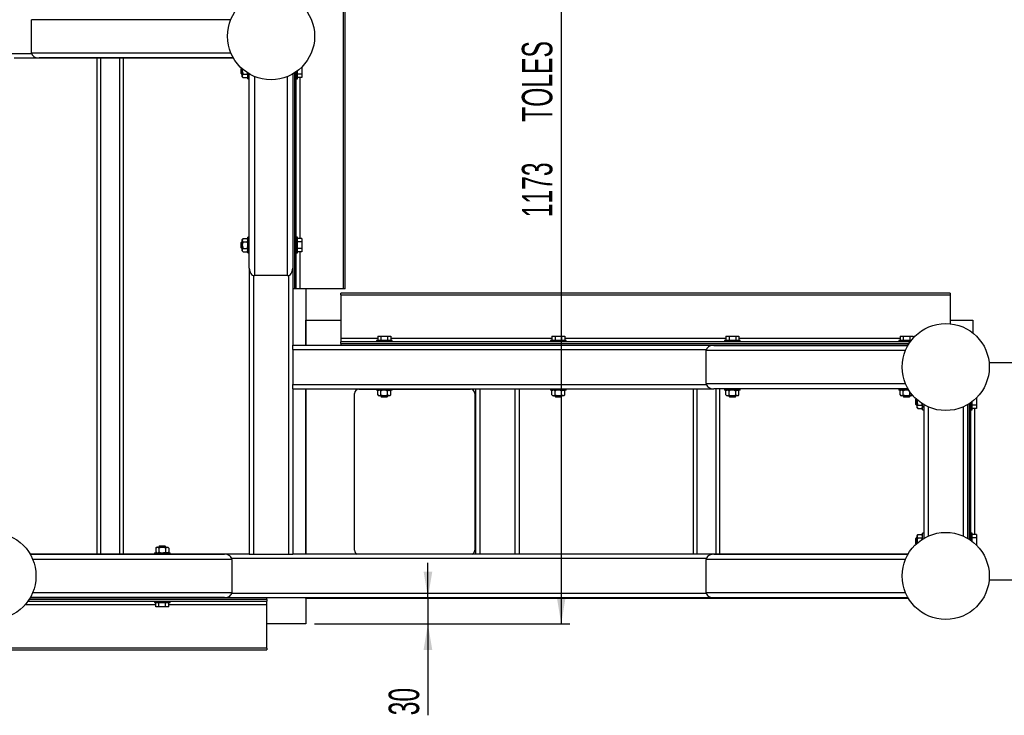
# Model space of a CAD drawing. Header units: millimetres. Extents: x 0 to 841, y 0 to 594.
# Tile 15 of 35: x 358 to 471, y 378 to 458. Entities that reach past the tile are written whole.
import ezdxf

# ---------------------------------------------------------------- set-up
doc = ezdxf.new("R2010")
doc.units = ezdxf.units.MM
doc.layers.add('COTES', color=1, linetype='Continuous')
doc.layers.add('TRAIT-FORT', color=4, linetype='Continuous', lineweight=25)
doc.styles.add('SLDTEXTSTYLE5', font='TXT', dxfattribs={"width": 0.605})
doc.dimstyles.new('SLDDIMSTYLE0', dxfattribs={"dimtxt": 3.5, "dimasz": 3, "dimexe": 0, "dimexo": 0.0625, "dimgap": 0.875, "dimtad": 1, "dimlfac": 10, "dimrnd": 1e-09, "dimzin": 12, "dimdsep": 46, "dimtxsty": 'SLDTEXTSTYLE5', "dimsah": 1, "dimcen": 0.09, "dimadec": 0, "dimazin": 3, "dimtfac": 1, "dimtofl": 0, "dimtmove": 0, "dimatfit": 3, "dimfxl": 0, "dimfrac": 2, "dimtolj": 1, "dimtzin": 12, "dimarcsym": 0})
doc.dimstyles.new('SLDDIMSTYLE1', dxfattribs={"dimtxt": 3.5, "dimasz": 3, "dimexe": 0, "dimexo": 0.0625, "dimgap": 0.875, "dimtad": 1, "dimlfac": 10, "dimrnd": 1e-09, "dimzin": 12, "dimdsep": 46, "dimtxsty": 'SLDTEXTSTYLE5', "dimsah": 1, "dimcen": 0.09, "dimadec": 0, "dimazin": 3, "dimtfac": 1, "dimtmove": 0, "dimatfit": 0, "dimfxl": 0, "dimfrac": 2, "dimtolj": 1, "dimtzin": 12, "dimarcsym": 0})

# ---------------------------------------------------------------- blocks, each defined once
blk = doc.blocks.new('_D_16')
at = {"layer": 'COTES', "color": 1}
for p, q in [((390.16, 506.12), (420.99, 506.12)), ((419.99, 506.12), (419.99, 388.82)), ((391.66, 388.82), (420.99, 388.82))]:
    blk.add_line(p, q, dxfattribs=at)
for points in [[(419.99, 506.12), (419.49, 503.12), (420.49, 503.12)], [(419.99, 388.82), (420.49, 391.82), (419.49, 391.82)]]:
    blk.add_solid(points, dxfattribs=at)
at = {"layer": 'COTES', "color": 1, "char_height": 3.5, "attachment_point": 1, "rotation": 90, "style": 'SLDTEXTSTYLE5'}
for s, insert in [('TOLES', (415.47, 446.48)), ('1173', (415.47, 435.52))]:
    blk.add_mtext(s, dxfattribs=dict(at, insert=insert))
blk = doc.blocks.new('_D_17')
at = {"layer": 'COTES', "color": 1}
for p, q in [((404.68, 391.82), (404.68, 395.82)), ((404.68, 391.82), (404.68, 388.82)), ((391.66, 388.82), (405.68, 388.82)), ((404.68, 388.82), (404.68, 378.31))]:
    blk.add_line(p, q, dxfattribs=at)
for points in [[(404.68, 391.82), (405.18, 394.82), (404.18, 394.82)], [(404.68, 388.82), (404.18, 385.82), (405.18, 385.82)]]:
    blk.add_solid(points, dxfattribs=at)
at = {"layer": 'COTES', "color": 1, "insert": (400.17, 378.31), "char_height": 3.5, "attachment_point": 1, "rotation": 90, "style": 'SLDTEXTSTYLE5'}
blk.add_mtext('30', dxfattribs=at)

msp = doc.modelspace()

# ---------------------------------------------------------------- linework, layer by layer
at = {"layer": 'TRAIT-FORT', "color": 4, "linetype": 'Continuous', "lineweight": 25}
for p, q in [((394.9578, 497.3183), (394.9578, 427.3183)), ((395.1578, 427.3183), (395.1578, 497.3183)), ((359.158, 454.4283), (359.158, 458.2183)), ((382.033, 458.2183), (359.158, 458.2183)), ((292.1578, 454.3183), (359.1724, 454.3183)), ((357.1578, 453.8183), (382.3279, 453.8183)), ((359.158, 454.4283), (382.0289, 454.4283)), ((382.3221, 453.8283), (360.0066, 453.8283)), ((366.6578, 453.8183), (366.6578, 396.8183)), ((367.0578, 453.8183), (367.0578, 396.8183)), ((369.2578, 453.8183), (369.2578, 396.8183)), ((369.6578, 453.8183), (369.6578, 396.8183)), ((383.2496, 452.6601), (383.2078, 452.6183)), ((383.2078, 452.0183), (383.2078, 452.6183)), ((383.3078, 452.6067), (383.3078, 451.9183)), ((383.3578, 452.3183), (383.3578, 452.5622)), ((390.2078, 452.6936), (390.1019, 452.6936)), ((390.2078, 452.7973), (390.2078, 452.6936)), ((390.2078, 452.6936), (390.2078, 451.943)), ((383.2078, 452.0183), (383.3078, 451.9183)), ((383.3078, 451.9183), (383.3578, 451.9183)), ((383.3578, 451.7554), (383.3578, 452.3183)), ((383.3578, 451.6683), (383.3578, 451.7554)), ((383.3578, 451.6683), (383.4584, 451.5677)), ((383.4584, 451.943), (383.9073, 451.943)), ((383.4584, 451.5677), (383.9073, 451.5677)), ((383.9073, 451.5677), (384.0078, 451.6683)), ((384.0078, 451.4183), (384.0078, 452.0785)), ((384.0078, 451.4183), (384.1578, 451.4183)), ((384.1578, 429.667), (384.1578, 451.9883)), ((384.7578, 451.6935), (384.7578, 428.8185)), ((388.5478, 428.8185), (388.5478, 451.6893)), ((389.1478, 451.9825), (389.1478, 429.667)), ((389.1578, 451.9882), (389.1578, 427.3183)), ((389.3578, 452.11), (389.3578, 427.3183)), ((389.5578, 427.3183), (389.5578, 452.2452)), ((389.5578, 451.4183), (389.7078, 451.4183)), ((389.7078, 451.4183), (389.7078, 452.3563)), ((390.2078, 451.943), (389.7078, 451.943)), ((390.2078, 451.5677), (389.7078, 451.5677)), ((389.9578, 451.5677), (389.9578, 433.0689)), ((390.2078, 451.943), (390.2078, 451.5677)), ((384.1578, 433.2183), (384.0078, 433.2183)), ((384.0078, 431.4183), (384.0078, 433.2183)), ((389.7078, 433.2183), (389.5578, 433.2183)), ((389.7078, 431.4183), (389.7078, 433.2183)), ((383.3078, 432.7183), (383.2078, 432.6183)), ((383.2078, 432.0183), (383.2078, 432.6183)), ((383.3578, 432.7183), (383.3078, 432.7183)), ((383.3078, 432.7183), (383.3078, 431.9183)), ((383.4584, 433.0689), (383.3578, 432.9683)), ((383.3578, 432.8812), (383.3578, 432.9683)), ((383.3578, 432.3183), (383.3578, 432.8812)), ((383.3578, 431.7554), (383.3578, 432.3183)), ((383.4584, 433.0689), (383.9073, 433.0689)), ((383.4584, 432.6936), (383.9073, 432.6936)), ((384.0078, 432.9683), (383.9073, 433.0689)), ((390.2078, 433.0689), (389.7078, 433.0689)), ((390.2078, 432.6936), (389.7078, 432.6936)), ((390.2078, 433.0689), (390.2078, 432.6936)), ((390.2078, 432.6936), (390.2078, 431.943)), ((383.2078, 432.0183), (383.3078, 431.9183)), ((383.3078, 431.9183), (383.3578, 431.9183)), ((383.3578, 431.6683), (383.3578, 431.7554)), ((383.3578, 431.6683), (383.4584, 431.5677)), ((383.4584, 431.943), (383.9073, 431.943)), ((383.4584, 431.5677), (383.9073, 431.5677)), ((383.9073, 431.5677), (384.0078, 431.6683)), ((384.0078, 431.4183), (384.1578, 431.4183)), ((389.5578, 431.4183), (389.7078, 431.4183)), ((390.2078, 431.943), (389.7078, 431.943)), ((390.2078, 431.5677), (389.7078, 431.5677)), ((389.9578, 431.5677), (389.9578, 427.3183)), ((390.2078, 431.943), (390.2078, 431.5677)), ((384.1578, 429.667), (384.1578, 396.8183)), ((384.6578, 428.8304), (384.6578, 396.8183)), ((388.5478, 428.8185), (384.7578, 428.8185)), ((388.6578, 428.8329), (388.6578, 396.8183)), ((389.3578, 427.3183), (389.1578, 427.3183)), ((389.1578, 427.3183), (389.1578, 420.8183)), ((389.5578, 427.3183), (389.3578, 427.3183)), ((389.9578, 427.3183), (389.5578, 427.3183)), ((394.9578, 427.3183), (389.9578, 427.3183)), ((390.6578, 427.3183), (390.6578, 420.8183)), ((464.6578, 426.8183), (394.6578, 426.8183)), ((394.6578, 426.6183), (394.6578, 426.8183)), ((394.6578, 426.6183), (464.6578, 426.6183)), ((394.6578, 426.6183), (394.6578, 421.6183)), ((395.1578, 427.3183), (394.9578, 427.3183)), ((464.6578, 426.8183), (464.6578, 426.6183)), ((464.6578, 426.6183), (464.6578, 423.2931)), ((390.6579, 423.7183), (394.6578, 423.7183)), ((390.6579, 420.8183), (390.6579, 423.7183)), ((464.6578, 423.7183), (467.2578, 423.7183)), ((467.2578, 423.7183), (467.2578, 422.2413)), ((398.9073, 421.8683), (398.9073, 421.3683)), ((398.9073, 421.8683), (399.2826, 421.8683)), ((399.2826, 421.8683), (399.2826, 421.3683)), ((399.2826, 421.8683), (400.0331, 421.8683)), ((400.0331, 421.8683), (400.0331, 421.3683)), ((400.0331, 421.8683), (400.4084, 421.8683)), ((400.4084, 421.8683), (400.4084, 421.3683)), ((418.9073, 421.8683), (418.9073, 421.3683)), ((418.9073, 421.8683), (419.2826, 421.8683)), ((419.2826, 421.8683), (419.2826, 421.3683)), ((419.2826, 421.8683), (420.0331, 421.8683)), ((420.0331, 421.8683), (420.0331, 421.3683)), ((420.0331, 421.8683), (420.4084, 421.8683)), ((420.4084, 421.8683), (420.4084, 421.3683)), ((438.9073, 421.8683), (438.9073, 421.3683)), ((438.9073, 421.8683), (439.2826, 421.8683)), ((439.2826, 421.8683), (439.2826, 421.3683)), ((439.2826, 421.8683), (440.0331, 421.8683)), ((440.0331, 421.8683), (440.0331, 421.3683)), ((440.0331, 421.8683), (440.4084, 421.8683)), ((440.4084, 421.8683), (440.4084, 421.3683)), ((458.9073, 421.8683), (458.9073, 421.3683)), ((458.9073, 421.8683), (459.2826, 421.8683)), ((459.2826, 421.8683), (459.2826, 421.3683)), ((459.2826, 421.8683), (460.0331, 421.8683)), ((460.0331, 421.8683), (460.0331, 421.3683)), ((460.0331, 421.8683), (460.4084, 421.8683)), ((460.4084, 421.8683), (460.4084, 421.6259)), ((389.1578, 420.8183), (394.6578, 420.8183)), ((389.1578, 420.3183), (389.1578, 420.8183)), ((394.6578, 421.6183), (394.6578, 421.2183)), ((394.6578, 421.6183), (398.9073, 421.6183)), ((460.0849, 421.2183), (394.6578, 421.2183)), ((394.6578, 421.0183), (394.6578, 421.2183)), ((394.6578, 421.0183), (394.6578, 420.8183)), ((394.6578, 421.0183), (459.9497, 421.0183)), ((394.6578, 420.8183), (459.8279, 420.8183)), ((398.7578, 421.3683), (398.7578, 421.2183)), ((400.5578, 421.3683), (398.7578, 421.3683)), ((400.4084, 421.6183), (418.9073, 421.6183)), ((400.5578, 421.2183), (400.5578, 421.3683)), ((418.7578, 421.3683), (418.7578, 421.2183)), ((420.5578, 421.3683), (418.7578, 421.3683)), ((420.4084, 421.6183), (438.9073, 421.6183)), ((420.5578, 421.2183), (420.5578, 421.3683)), ((437.5066, 420.8083), (459.8221, 420.8083)), ((438.7578, 421.3683), (438.7578, 421.2183)), ((440.5578, 421.3683), (438.7578, 421.3683)), ((440.4084, 421.6183), (458.9073, 421.6183)), ((440.5578, 421.2183), (440.5578, 421.3683)), ((458.7578, 421.3683), (458.7578, 421.2183)), ((460.196, 421.3683), (458.7578, 421.3683)), ((389.1578, 420.3183), (389.1578, 416.3183)), ((389.1578, 420.3183), (436.6724, 420.3183)), ((436.658, 416.4183), (436.658, 420.2083)), ((459.5289, 420.2083), (436.658, 420.2083)), ((472.4578, 418.8183), (469.1329, 418.8183)), ((389.1578, 415.8183), (389.1578, 416.3183)), ((389.1578, 416.3183), (436.6699, 416.3183)), ((436.658, 416.4183), (459.533, 416.4183)), ((389.1578, 415.8183), (410.1578, 415.8183)), ((389.1578, 415.8183), (389.1578, 396.8183)), ((390.6578, 415.8183), (390.6578, 396.8183)), ((390.6579, 396.8183), (390.6579, 415.8183)), ((396.2578, 397.2683), (396.2578, 415.2683)), ((396.7578, 415.7683), (398.7578, 415.7683)), ((398.7578, 415.8183), (398.7578, 415.6683)), ((400.5578, 415.6683), (398.7578, 415.6683)), ((399.0078, 415.6683), (398.9073, 415.5677)), ((398.9073, 415.1189), (398.9073, 415.5677)), ((398.9073, 415.1189), (399.0078, 415.0183)), ((399.2826, 415.1189), (399.2826, 415.5677)), ((400.0331, 415.1189), (400.0331, 415.5677)), ((400.4084, 415.5677), (400.3078, 415.6683)), ((400.3078, 415.0183), (400.4084, 415.1189)), ((400.4084, 415.1189), (400.4084, 415.5677)), ((400.5578, 415.6683), (400.5578, 415.8183)), ((400.5578, 415.7683), (409.5578, 415.7683)), ((410.0578, 415.2683), (410.0578, 397.2683)), ((410.1578, 415.8183), (410.1578, 396.8183)), ((410.1578, 415.8183), (410.6578, 415.8183)), ((410.6578, 415.8183), (410.6578, 396.8183)), ((410.6578, 415.8183), (414.6578, 415.8183)), ((414.6578, 415.8183), (414.6578, 396.8183)), ((414.6578, 415.8183), (415.1578, 415.8183)), ((415.1578, 415.8183), (415.1578, 396.8183)), ((415.1578, 415.8183), (437.5066, 415.8183)), ((418.7578, 415.8183), (418.7578, 415.6683)), ((420.5578, 415.6683), (418.7578, 415.6683)), ((419.0078, 415.6683), (418.9073, 415.5677)), ((418.9073, 415.1189), (418.9073, 415.5677)), ((418.9073, 415.1189), (419.0078, 415.0183)), ((419.2826, 415.1189), (419.2826, 415.5677)), ((420.0331, 415.1189), (420.0331, 415.5677)), ((420.4084, 415.5677), (420.3078, 415.6683)), ((420.3078, 415.0183), (420.4084, 415.1189)), ((420.4084, 415.1189), (420.4084, 415.5677)), ((420.5578, 415.6683), (420.5578, 415.8183)), ((435.1578, 415.8183), (435.1578, 396.8183)), ((435.5578, 415.8183), (435.5578, 396.8183)), ((459.8277, 415.8183), (437.5066, 415.8183)), ((437.7578, 415.8183), (437.7578, 396.8183)), ((438.1578, 415.8183), (438.1578, 396.8183)), ((438.7578, 415.8183), (438.7578, 415.6683)), ((440.5578, 415.6683), (438.7578, 415.6683)), ((439.0078, 415.6683), (438.9073, 415.5677)), ((438.9073, 415.1189), (438.9073, 415.5677)), ((438.9073, 415.1189), (439.0078, 415.0183)), ((439.2826, 415.1189), (439.2826, 415.5677)), ((440.0331, 415.1189), (440.0331, 415.5677)), ((440.4084, 415.5677), (440.3078, 415.6683)), ((440.3078, 415.0183), (440.4084, 415.1189)), ((440.4084, 415.1189), (440.4084, 415.5677)), ((440.5578, 415.6683), (440.5578, 415.8183)), ((458.7578, 415.8183), (458.7578, 415.6683)), ((459.9179, 415.6683), (458.7578, 415.6683)), ((459.0078, 415.6683), (458.9073, 415.5677)), ((458.9073, 415.1189), (458.9073, 415.5677)), ((458.9073, 415.1189), (459.0078, 415.0183)), ((459.2826, 415.1189), (459.2826, 415.5677)), ((460.0331, 415.1189), (460.0331, 415.4923)), ((399.0949, 415.0183), (399.0078, 415.0183)), ((399.6578, 415.0183), (399.0949, 415.0183)), ((399.2578, 415.0183), (399.2578, 414.9683)), ((399.2578, 414.9683), (399.3578, 414.8683)), ((399.2578, 414.9683), (400.0578, 414.9683)), ((399.9578, 414.8683), (399.3578, 414.8683)), ((400.2207, 415.0183), (399.6578, 415.0183)), ((399.9578, 414.8683), (400.0578, 414.9683)), ((400.0578, 414.9683), (400.0578, 415.0183)), ((400.3078, 415.0183), (400.2207, 415.0183)), ((419.0949, 415.0183), (419.0078, 415.0183)), ((419.6578, 415.0183), (419.0949, 415.0183)), ((419.2578, 415.0183), (419.2578, 414.9683)), ((419.2578, 414.9683), (419.3578, 414.8683)), ((419.2578, 414.9683), (420.0578, 414.9683)), ((419.9578, 414.8683), (419.3578, 414.8683)), ((420.2207, 415.0183), (419.6578, 415.0183)), ((419.9578, 414.8683), (420.0578, 414.9683)), ((420.0578, 414.9683), (420.0578, 415.0183)), ((420.3078, 415.0183), (420.2207, 415.0183)), ((439.0949, 415.0183), (439.0078, 415.0183)), ((439.6578, 415.0183), (439.0949, 415.0183)), ((439.2578, 415.0183), (439.2578, 414.9683)), ((439.2578, 414.9683), (439.3578, 414.8683)), ((439.2578, 414.9683), (440.0578, 414.9683)), ((439.9578, 414.8683), (439.3578, 414.8683)), ((440.2207, 415.0183), (439.6578, 415.0183)), ((439.9578, 414.8683), (440.0578, 414.9683)), ((440.0578, 414.9683), (440.0578, 415.0183)), ((440.3078, 415.0183), (440.2207, 415.0183)), ((459.0949, 415.0183), (459.0078, 415.0183)), ((459.6578, 415.0183), (459.0949, 415.0183)), ((459.2578, 415.0183), (459.2578, 414.9683)), ((459.2578, 414.9683), (459.3578, 414.8683)), ((459.2578, 414.9683), (460.0578, 414.9683)), ((459.9578, 414.8683), (459.3578, 414.8683)), ((460.2207, 415.0183), (459.6578, 415.0183)), ((459.9578, 414.8683), (460.0578, 414.9683)), ((460.0578, 414.9683), (460.0578, 415.0183)), ((460.3078, 415.0183), (460.2207, 415.0183)), ((460.3078, 415.0183), (460.358, 415.0685)), ((460.7495, 414.66), (460.7078, 414.6183)), ((460.7078, 414.0183), (460.7078, 414.6183)), ((460.7078, 414.0183), (460.8078, 413.9183)), ((460.8078, 414.6065), (460.8078, 413.9183)), ((460.8578, 414.3183), (460.8578, 414.562)), ((460.8578, 413.7554), (460.8578, 414.3183)), ((461.5078, 413.4183), (461.5078, 414.0783)), ((461.6578, 413.9881), (461.6578, 398.6483)), ((466.6578, 413.988), (466.6578, 398.6484)), ((466.8578, 414.1098), (466.8578, 398.5266)), ((467.0578, 398.3914), (467.0578, 414.245)), ((467.2078, 413.4183), (467.2078, 414.3561)), ((467.7078, 414.6936), (467.6021, 414.6936)), ((467.7078, 414.7971), (467.7078, 414.6936)), ((467.7078, 414.6936), (467.7078, 413.943)), ((460.8078, 413.9183), (460.8578, 413.9183)), ((460.8578, 413.6683), (460.8578, 413.7554)), ((460.8578, 413.6683), (460.9584, 413.5677)), ((460.9584, 413.943), (461.4073, 413.943)), ((460.9584, 413.5677), (461.4073, 413.5677)), ((461.4073, 413.5677), (461.5078, 413.6683)), ((461.5078, 413.4183), (461.6578, 413.4183)), ((462.1578, 413.7357), (462.1578, 398.9007)), ((466.1578, 413.7356), (466.1578, 398.9008)), ((467.0578, 413.4183), (467.2078, 413.4183)), ((467.7078, 413.943), (467.2078, 413.943)), ((467.7078, 413.5677), (467.2078, 413.5677)), ((467.4578, 413.5677), (467.4578, 399.0689)), ((467.7078, 413.943), (467.7078, 413.5677)), ((460.8078, 398.7183), (460.7078, 398.6183)), ((460.7078, 398.0183), (460.7078, 398.6183)), ((460.8578, 398.7183), (460.8078, 398.7183)), ((460.8078, 398.7183), (460.8078, 398.0299)), ((460.9584, 399.0689), (460.8578, 398.9683)), ((460.8578, 398.8812), (460.8578, 398.9683)), ((460.8578, 398.3183), (460.8578, 398.8812)), ((460.8578, 398.3183), (460.8983, 398.0933)), ((460.8578, 398.0744), (460.8578, 398.3183)), ((460.9584, 399.0689), (461.4073, 399.0689)), ((460.9584, 398.6936), (461.4073, 398.6936)), ((461.5078, 398.9683), (461.4073, 399.0689)), ((461.6578, 399.2183), (461.5078, 399.2183)), ((461.5078, 398.5581), (461.5078, 399.2183)), ((467.2078, 399.2183), (467.0578, 399.2183)), ((467.2078, 398.2803), (467.2078, 399.2183)), ((467.7078, 399.0689), (467.2078, 399.0689)), ((467.7078, 398.6936), (467.2078, 398.6936)), ((467.7078, 399.0689), (467.7078, 398.6936)), ((467.7078, 398.6936), (467.7078, 397.943)), ((373.5078, 397.6183), (373.4063, 397.5168)), ((373.4063, 397.0699), (373.5078, 396.9683)), ((373.4073, 397.5177), (373.4073, 397.0689)), ((373.5078, 397.6183), (373.5957, 397.6183)), ((373.5957, 397.6183), (374.1593, 397.6183)), ((373.8578, 397.7683), (373.7578, 397.6683)), ((373.7578, 397.6683), (373.7578, 397.6183)), ((374.3586, 397.6683), (373.7578, 397.6683)), ((373.784, 397.5177), (373.784, 397.0689)), ((373.8578, 397.7683), (374.3084, 397.7683)), ((374.1593, 397.6183), (374.7215, 397.6183)), ((374.3084, 397.7683), (374.4578, 397.7683)), ((374.5578, 397.6683), (374.3586, 397.6683)), ((374.5578, 397.6683), (374.4578, 397.7683)), ((374.5346, 397.5177), (374.5346, 397.0689)), ((374.5578, 397.6183), (374.5578, 397.6683)), ((374.7215, 397.6183), (374.8078, 397.6183)), ((374.9094, 397.5168), (374.8078, 397.6183)), ((374.8078, 396.9683), (374.9094, 397.0699)), ((374.9084, 397.5177), (374.9084, 397.0689)), ((460.7078, 398.0183), (460.7496, 397.9765)), ((467.7078, 397.943), (467.6019, 397.943)), ((467.7078, 397.943), (467.7078, 397.8393)), ((384.1578, 396.8183), (358.988, 396.8183)), ((358.9881, 396.8181), (381.3093, 396.8181)), ((382.1578, 396.2181), (359.2829, 396.2181)), ((373.2578, 396.9683), (373.2578, 396.8183)), ((373.2578, 396.9683), (375.0578, 396.9683)), ((375.0578, 396.8183), (375.0578, 396.9683)), ((436.6724, 396.3183), (382.1459, 396.3183)), ((382.1578, 396.2181), (382.1578, 392.4281)), ((384.1578, 396.8183), (384.6578, 396.8183)), ((384.6578, 396.8183), (388.6578, 396.8183)), ((388.6578, 396.8183), (389.1578, 396.8183)), ((410.1578, 396.8183), (389.1578, 396.8183)), ((410.6578, 396.8183), (410.1578, 396.8183)), ((414.6578, 396.8183), (410.6578, 396.8183)), ((415.1578, 396.8183), (414.6578, 396.8183)), ((459.8279, 396.8183), (415.1578, 396.8183)), ((436.658, 392.4183), (436.658, 396.2083)), ((459.5289, 396.2083), (436.658, 396.2083)), ((437.5066, 396.8083), (459.8221, 396.8083)), ((472.4578, 393.8183), (469.1329, 393.8183)), ((358.7311, 391.4183), (386.1578, 391.4183)), ((386.1578, 391.6183), (358.8663, 391.6183)), ((386.1578, 391.8183), (358.9881, 391.8183)), ((381.3093, 391.8281), (358.9938, 391.8281)), ((359.2869, 392.4281), (382.1578, 392.4281)), ((373.2578, 391.4183), (373.2578, 391.2683)), ((375.0578, 391.2683), (375.0578, 391.4183)), ((436.6699, 392.3183), (382.1435, 392.3183)), ((386.1578, 391.6183), (386.1578, 391.8183)), ((437.5066, 391.8183), (386.1578, 391.8183)), ((386.1578, 391.6183), (386.1578, 391.4183)), ((386.1578, 391.0183), (386.1578, 391.4183)), ((390.6578, 391.8183), (390.6578, 388.8183)), ((390.6579, 391.7183), (390.6579, 391.8183)), ((459.887, 391.7183), (390.6579, 391.7183)), ((436.658, 392.4183), (459.533, 392.4183)), ((459.8277, 391.8183), (437.5066, 391.8183)), ((373.4073, 391.0183), (358.4143, 391.0183)), ((373.2578, 391.2683), (375.0578, 391.2683)), ((373.4073, 390.7683), (373.4073, 391.2683)), ((373.784, 390.7683), (373.4073, 390.7683)), ((373.784, 390.7683), (373.784, 391.2683)), ((374.5346, 390.7683), (373.784, 390.7683)), ((374.5346, 390.7683), (374.5346, 391.2683)), ((374.9084, 390.7683), (374.5346, 390.7683)), ((374.9084, 390.7683), (374.9084, 391.2683)), ((386.1578, 391.0183), (374.9084, 391.0183)), ((386.1578, 386.0183), (386.1578, 391.0183)), ((390.6578, 388.8183), (386.1578, 388.8183)), ((386.1578, 386.0183), (222.1578, 386.0183)), ((222.1578, 385.8183), (386.1578, 385.8183)), ((386.1578, 386.0183), (386.1578, 385.8183))]:
    msp.add_line(p, q, dxfattribs=at)
for centre in [(386.6579, 456.3184), (464.1579, 418.3182), (354.6579, 394.3182), (464.1579, 394.3182)]:
    msp.add_circle(centre, 5, dxfattribs=at)
for centre, start, end in [((396.7578, 415.2683), 90, 180), ((409.5578, 415.2683), 360, 90), ((396.7578, 397.2683), 180, 244.158067), ((409.5578, 397.2683), 295.841933, 0)]:
    msp.add_arc(centre, 0.5, start, end, dxfattribs=at)
for centre, major_axis, start_param, end_param in [((360.0066, 454.4283), (0.8485, 0), 3.14159265, 4.71238898), ((384.7578, 429.667), (0, -0.8485), 4.71238898, 6.28318531), ((388.5478, 429.667), (0, 0.8485), 3.14159265, 4.71238898), ((437.5066, 420.2083), (-0.8485, 0), 4.71238898, 6.28318531), ((437.5066, 416.4183), (0.8485, 0), 3.14159265, 4.71238898), ((381.3093, 396.2181), (-0.8485, 0), 3.14159265, 4.71238898), ((437.5066, 396.2083), (-0.8485, 0), 4.71238898, 6.28318531), ((381.3093, 392.4281), (0.8485, 0), 4.71238898, 6.28318531), ((437.5066, 392.4183), (0.8485, 0), 3.14159265, 4.71238898)]:
    msp.add_ellipse(centre, major_axis=major_axis, ratio=0.70710678, start_param=start_param, end_param=end_param, dxfattribs=at)
for points, knots in [([(383.4024, 452.5328), (383.3813, 452.4682), (383.3583, 452.3976), (383.3579, 452.3244), (383.3578, 452.3183)], [0, 0, 0, 0, 0.9168722, 1, 1, 1, 1]), ([(383.3578, 452.3183), (383.3668, 452.236), (383.381, 452.1051), (383.4375, 451.9869), (383.4584, 451.943)], [0, 0, 0, 0, 0.62900715, 1, 1, 1, 1]), ([(383.3578, 451.7554), (383.3636, 451.7884), (383.3752, 451.8539), (383.4308, 451.9135), (383.4584, 451.943)], [0, 0, 0, 0, 0.5039974, 1, 1, 1, 1]), ([(383.4584, 451.5677), (383.4349, 451.5934), (383.3871, 451.6457), (383.3599, 451.7105), (383.3582, 451.7475), (383.3578, 451.7554)], [0, 0, 0, 0, 0.43238347, 0.87955055, 1, 1, 1, 1]), ([(383.9073, 451.943), (383.9306, 451.9862), (383.9587, 452.0381), (383.9679, 452.0957), (383.9695, 452.1055)], [0, 0, 0, 0, 0.83042473, 1, 1, 1, 1]), ([(383.9073, 451.943), (383.9308, 451.9173), (383.9785, 451.8651), (384.0058, 451.8003), (384.0075, 451.7632), (384.0078, 451.7554)], [0, 0, 0, 0, 0.43238347, 0.87955055, 1, 1, 1, 1]), ([(384.0078, 451.7554), (384.002, 451.7224), (383.9905, 451.6569), (383.9349, 451.5973), (383.9073, 451.5677)], [0, 0, 0, 0, 0.5039974, 1, 1, 1, 1]), ([(383.4584, 433.0689), (383.4349, 433.0432), (383.3871, 432.9909), (383.3599, 432.9261), (383.3582, 432.8891), (383.3578, 432.8812)], [0, 0, 0, 0, 0.43238347, 0.87955055, 1, 1, 1, 1]), ([(383.3578, 432.8812), (383.3636, 432.8482), (383.3752, 432.7827), (383.4308, 432.7231), (383.4584, 432.6936)], [0, 0, 0, 0, 0.5039974, 1, 1, 1, 1]), ([(383.4584, 432.6936), (383.4449, 432.6652), (383.3917, 432.5532), (383.3588, 432.4231), (383.3579, 432.3244), (383.3578, 432.3183)], [0, 0, 0, 0, 0.241767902, 0.953284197, 1, 1, 1, 1]), ([(383.3578, 432.3183), (383.3668, 432.236), (383.381, 432.1051), (383.4375, 431.9869), (383.4584, 431.943)], [0, 0, 0, 0, 0.62900715, 1, 1, 1, 1]), ([(384.0078, 432.8812), (384.002, 432.9142), (383.9905, 432.9797), (383.9349, 433.0393), (383.9073, 433.0689)], [0, 0, 0, 0, 0.5039974, 1, 1, 1, 1]), ([(383.9073, 432.6936), (383.9308, 432.7193), (383.9785, 432.7715), (384.0058, 432.8363), (384.0075, 432.8734), (384.0078, 432.8812)], [0, 0, 0, 0, 0.43238347, 0.87955055, 1, 1, 1, 1]), ([(384.0078, 432.3183), (384.0078, 432.3244), (384.0069, 432.4231), (383.974, 432.5532), (383.9208, 432.6652), (383.9073, 432.6936)], [0, 0, 0, 0, 0.0467158, 0.7582321, 1, 1, 1, 1]), ([(383.9073, 431.943), (383.9282, 431.9869), (383.9846, 432.1051), (383.9989, 432.236), (384.0078, 432.3183)], [0, 0, 0, 0, 0.37099285, 1, 1, 1, 1]), ([(383.3578, 431.7554), (383.3636, 431.7884), (383.3752, 431.8539), (383.4308, 431.9135), (383.4584, 431.943)], [0, 0, 0, 0, 0.5039974, 1, 1, 1, 1]), ([(383.4584, 431.5677), (383.4349, 431.5934), (383.3871, 431.6457), (383.3599, 431.7105), (383.3582, 431.7475), (383.3578, 431.7554)], [0, 0, 0, 0, 0.43238347, 0.87955055, 1, 1, 1, 1]), ([(383.9073, 431.943), (383.9308, 431.9173), (383.9785, 431.8651), (384.0058, 431.8003), (384.0075, 431.7632), (384.0078, 431.7554)], [0, 0, 0, 0, 0.43238347, 0.87955055, 1, 1, 1, 1]), ([(384.0078, 431.7554), (384.002, 431.7224), (383.9905, 431.6569), (383.9349, 431.5973), (383.9073, 431.5677)], [0, 0, 0, 0, 0.5039974, 1, 1, 1, 1]), ([(399.0949, 415.6683), (399.0619, 415.6625), (398.9964, 415.651), (398.9368, 415.5953), (398.9073, 415.5677)], [0, 0, 0, 0, 0.5039974, 1, 1, 1, 1]), ([(398.9073, 415.1189), (398.933, 415.0954), (398.9852, 415.0476), (399.05, 415.0204), (399.0871, 415.0187), (399.0949, 415.0183)], [0, 0, 0, 0, 0.43238347, 0.87955055, 1, 1, 1, 1]), ([(399.2826, 415.5677), (399.2569, 415.5912), (399.2046, 415.639), (399.1398, 415.6662), (399.1028, 415.6679), (399.0949, 415.6683)], [0, 0, 0, 0, 0.43238347, 0.87955055, 1, 1, 1, 1]), ([(399.0949, 415.0183), (399.1279, 415.0241), (399.1934, 415.0357), (399.253, 415.0913), (399.2826, 415.1189)], [0, 0, 0, 0, 0.5039974, 1, 1, 1, 1]), ([(399.6578, 415.6683), (399.6518, 415.6682), (399.553, 415.6674), (399.4229, 415.6344), (399.311, 415.5812), (399.2826, 415.5677)], [0, 0, 0, 0, 0.0467158, 0.7582321, 1, 1, 1, 1]), ([(399.2826, 415.1189), (399.311, 415.1054), (399.4229, 415.0522), (399.553, 415.0192), (399.6518, 415.0184), (399.6578, 415.0183)], [0, 0, 0, 0, 0.2417679, 0.9532842, 1, 1, 1, 1]), ([(400.0331, 415.5677), (399.9892, 415.5887), (399.871, 415.6451), (399.7401, 415.6593), (399.6578, 415.6683)], [0, 0, 0, 0, 0.37099285, 1, 1, 1, 1]), ([(399.6578, 415.0183), (399.7401, 415.0273), (399.871, 415.0415), (399.9892, 415.0979), (400.0331, 415.1189)], [0, 0, 0, 0, 0.62900715, 1, 1, 1, 1]), ([(400.0331, 415.5677), (400.0588, 415.5912), (400.1111, 415.639), (400.1759, 415.6662), (400.2129, 415.6679), (400.2207, 415.6683)], [0, 0, 0, 0, 0.43238347, 0.87955055, 1, 1, 1, 1]), ([(400.2207, 415.0183), (400.1877, 415.0241), (400.1222, 415.0357), (400.0627, 415.0913), (400.0331, 415.1189)], [0, 0, 0, 0, 0.5039974, 1, 1, 1, 1]), ([(400.2207, 415.6683), (400.2538, 415.6625), (400.3193, 415.651), (400.3788, 415.5953), (400.4084, 415.5677)], [0, 0, 0, 0, 0.5039974, 1, 1, 1, 1]), ([(400.4084, 415.1189), (400.3827, 415.0954), (400.3304, 415.0476), (400.2656, 415.0204), (400.2286, 415.0187), (400.2207, 415.0183)], [0, 0, 0, 0, 0.43238347, 0.87955055, 1, 1, 1, 1]), ([(419.0949, 415.6683), (419.0619, 415.6625), (418.9964, 415.651), (418.9368, 415.5953), (418.9073, 415.5677)], [0, 0, 0, 0, 0.5039974, 1, 1, 1, 1]), ([(418.9073, 415.1189), (418.933, 415.0954), (418.9852, 415.0476), (419.05, 415.0204), (419.0871, 415.0187), (419.0949, 415.0183)], [0, 0, 0, 0, 0.43238347, 0.87955055, 1, 1, 1, 1]), ([(419.2826, 415.5677), (419.2569, 415.5912), (419.2046, 415.639), (419.1398, 415.6662), (419.1028, 415.6679), (419.0949, 415.6683)], [0, 0, 0, 0, 0.43238347, 0.87955055, 1, 1, 1, 1]), ([(419.0949, 415.0183), (419.1279, 415.0241), (419.1934, 415.0357), (419.253, 415.0913), (419.2826, 415.1189)], [0, 0, 0, 0, 0.5039974, 1, 1, 1, 1]), ([(419.6578, 415.6683), (419.6518, 415.6682), (419.553, 415.6674), (419.4229, 415.6344), (419.311, 415.5812), (419.2826, 415.5677)], [0, 0, 0, 0, 0.0467158, 0.7582321, 1, 1, 1, 1]), ([(419.2826, 415.1189), (419.311, 415.1054), (419.4229, 415.0522), (419.553, 415.0192), (419.6518, 415.0184), (419.6578, 415.0183)], [0, 0, 0, 0, 0.2417679, 0.9532842, 1, 1, 1, 1]), ([(420.0331, 415.5677), (419.9892, 415.5887), (419.871, 415.6451), (419.7401, 415.6593), (419.6578, 415.6683)], [0, 0, 0, 0, 0.37099285, 1, 1, 1, 1]), ([(419.6578, 415.0183), (419.7401, 415.0273), (419.871, 415.0415), (419.9892, 415.0979), (420.0331, 415.1189)], [0, 0, 0, 0, 0.62900715, 1, 1, 1, 1]), ([(420.0331, 415.5677), (420.0588, 415.5912), (420.1111, 415.639), (420.1759, 415.6662), (420.2129, 415.6679), (420.2207, 415.6683)], [0, 0, 0, 0, 0.43238347, 0.87955055, 1, 1, 1, 1]), ([(420.2207, 415.0183), (420.1877, 415.0241), (420.1222, 415.0357), (420.0627, 415.0913), (420.0331, 415.1189)], [0, 0, 0, 0, 0.5039974, 1, 1, 1, 1]), ([(420.2207, 415.6683), (420.2538, 415.6625), (420.3193, 415.651), (420.3788, 415.5953), (420.4084, 415.5677)], [0, 0, 0, 0, 0.5039974, 1, 1, 1, 1]), ([(420.4084, 415.1189), (420.3827, 415.0954), (420.3304, 415.0476), (420.2656, 415.0204), (420.2286, 415.0187), (420.2207, 415.0183)], [0, 0, 0, 0, 0.43238347, 0.87955055, 1, 1, 1, 1]), ([(439.0949, 415.6683), (439.0619, 415.6625), (438.9964, 415.651), (438.9368, 415.5953), (438.9073, 415.5677)], [0, 0, 0, 0, 0.5039974, 1, 1, 1, 1]), ([(438.9073, 415.1189), (438.933, 415.0954), (438.9852, 415.0476), (439.05, 415.0204), (439.0871, 415.0187), (439.0949, 415.0183)], [0, 0, 0, 0, 0.43238347, 0.87955055, 1, 1, 1, 1]), ([(439.2826, 415.5677), (439.2569, 415.5912), (439.2046, 415.639), (439.1398, 415.6662), (439.1028, 415.6679), (439.0949, 415.6683)], [0, 0, 0, 0, 0.43238347, 0.87955055, 1, 1, 1, 1]), ([(439.0949, 415.0183), (439.1279, 415.0241), (439.1934, 415.0357), (439.253, 415.0913), (439.2826, 415.1189)], [0, 0, 0, 0, 0.5039974, 1, 1, 1, 1]), ([(439.6578, 415.6683), (439.6518, 415.6682), (439.553, 415.6674), (439.4229, 415.6344), (439.311, 415.5812), (439.2826, 415.5677)], [0, 0, 0, 0, 0.0467158, 0.7582321, 1, 1, 1, 1]), ([(439.2826, 415.1189), (439.311, 415.1054), (439.4229, 415.0522), (439.553, 415.0192), (439.6518, 415.0184), (439.6578, 415.0183)], [0, 0, 0, 0, 0.2417679, 0.9532842, 1, 1, 1, 1]), ([(440.0331, 415.5677), (439.9892, 415.5887), (439.871, 415.6451), (439.7401, 415.6593), (439.6578, 415.6683)], [0, 0, 0, 0, 0.37099285, 1, 1, 1, 1]), ([(439.6578, 415.0183), (439.7401, 415.0273), (439.871, 415.0415), (439.9892, 415.0979), (440.0331, 415.1189)], [0, 0, 0, 0, 0.62900715, 1, 1, 1, 1]), ([(440.0331, 415.5677), (440.0588, 415.5912), (440.1111, 415.639), (440.1759, 415.6662), (440.2129, 415.6679), (440.2207, 415.6683)], [0, 0, 0, 0, 0.43238347, 0.87955055, 1, 1, 1, 1]), ([(440.2207, 415.0183), (440.1877, 415.0241), (440.1222, 415.0357), (440.0627, 415.0913), (440.0331, 415.1189)], [0, 0, 0, 0, 0.5039974, 1, 1, 1, 1]), ([(440.2207, 415.6683), (440.2538, 415.6625), (440.3193, 415.651), (440.3788, 415.5953), (440.4084, 415.5677)], [0, 0, 0, 0, 0.5039974, 1, 1, 1, 1]), ([(440.4084, 415.1189), (440.3827, 415.0954), (440.3304, 415.0476), (440.2656, 415.0204), (440.2286, 415.0187), (440.2207, 415.0183)], [0, 0, 0, 0, 0.43238347, 0.87955055, 1, 1, 1, 1]), ([(459.0949, 415.6683), (459.0619, 415.6625), (458.9964, 415.651), (458.9368, 415.5953), (458.9073, 415.5677)], [0, 0, 0, 0, 0.5039974, 1, 1, 1, 1]), ([(458.9073, 415.1189), (458.933, 415.0954), (458.9852, 415.0476), (459.05, 415.0204), (459.0871, 415.0187), (459.0949, 415.0183)], [0, 0, 0, 0, 0.43238347, 0.87955055, 1, 1, 1, 1]), ([(459.2826, 415.5677), (459.2569, 415.5912), (459.2046, 415.639), (459.1398, 415.6662), (459.1028, 415.6679), (459.0949, 415.6683)], [0, 0, 0, 0, 0.43238347, 0.87955055, 1, 1, 1, 1]), ([(459.0949, 415.0183), (459.1279, 415.0241), (459.1934, 415.0357), (459.253, 415.0913), (459.2826, 415.1189)], [0, 0, 0, 0, 0.5039974, 1, 1, 1, 1]), ([(459.6578, 415.6683), (459.6518, 415.6682), (459.553, 415.6674), (459.4229, 415.6344), (459.311, 415.5812), (459.2826, 415.5677)], [0, 0, 0, 0, 0.0467158, 0.7582321, 1, 1, 1, 1]), ([(459.2826, 415.1189), (459.311, 415.1054), (459.4229, 415.0522), (459.553, 415.0192), (459.6518, 415.0184), (459.6578, 415.0183)], [0, 0, 0, 0, 0.2417679, 0.9532842, 1, 1, 1, 1]), ([(459.9803, 415.5903), (459.9537, 415.6026), (459.8525, 415.6494), (459.7404, 415.6603), (459.6578, 415.6683)], [0, 0, 0, 0, 0.26259, 1, 1, 1, 1]), ([(459.6578, 415.0183), (459.7401, 415.0273), (459.871, 415.0415), (459.9892, 415.0979), (460.0331, 415.1189)], [0, 0, 0, 0, 0.62900715, 1, 1, 1, 1]), ([(460.2207, 415.0183), (460.1877, 415.0241), (460.1222, 415.0357), (460.0627, 415.0913), (460.0331, 415.1189)], [0, 0, 0, 0, 0.5039974, 1, 1, 1, 1]), ([(460.3668, 415.0845), (460.3547, 415.0738), (460.3159, 415.0395), (460.2656, 415.0205), (460.2286, 415.0187), (460.2207, 415.0183)], [0, 0, 0, 0, 0.26306815, 0.84362147, 1, 1, 1, 1]), ([(460.905, 414.5441), (460.8826, 414.4757), (460.8583, 414.4015), (460.8579, 414.3244), (460.8578, 414.3183)], [0, 0, 0, 0, 0.9210344, 1, 1, 1, 1]), ([(460.8578, 414.3183), (460.8668, 414.236), (460.881, 414.1051), (460.9375, 413.9869), (460.9584, 413.943)], [0, 0, 0, 0, 0.62900715, 1, 1, 1, 1]), ([(461.4073, 413.943), (461.4303, 413.9863), (461.4602, 414.0426), (461.4698, 414.1051), (461.472, 414.1196)], [0, 0, 0, 0, 0.76755969, 1, 1, 1, 1]), ([(460.8578, 413.7554), (460.8636, 413.7884), (460.8752, 413.8539), (460.9308, 413.9135), (460.9584, 413.943)], [0, 0, 0, 0, 0.5039974, 1, 1, 1, 1]), ([(460.9584, 413.5677), (460.9349, 413.5934), (460.8871, 413.6457), (460.8599, 413.7105), (460.8582, 413.7475), (460.8578, 413.7554)], [0, 0, 0, 0, 0.43238347, 0.87955055, 1, 1, 1, 1]), ([(461.4073, 413.943), (461.4308, 413.9173), (461.4785, 413.8651), (461.5058, 413.8003), (461.5075, 413.7632), (461.5078, 413.7554)], [0, 0, 0, 0, 0.43238347, 0.87955055, 1, 1, 1, 1]), ([(461.5078, 413.7554), (461.502, 413.7224), (461.4905, 413.6569), (461.4349, 413.5973), (461.4073, 413.5677)], [0, 0, 0, 0, 0.5039974, 1, 1, 1, 1]), ([(460.9584, 399.0689), (460.9349, 399.0432), (460.8871, 398.9909), (460.8599, 398.9261), (460.8582, 398.8891), (460.8578, 398.8812)], [0, 0, 0, 0, 0.43238347, 0.87955055, 1, 1, 1, 1]), ([(460.8578, 398.8812), (460.8636, 398.8482), (460.8752, 398.7827), (460.9308, 398.7231), (460.9584, 398.6936)], [0, 0, 0, 0, 0.5039974, 1, 1, 1, 1]), ([(460.9584, 398.6936), (460.9449, 398.6652), (460.8917, 398.5532), (460.8588, 398.4231), (460.8579, 398.3244), (460.8578, 398.3183)], [0, 0, 0, 0, 0.241767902, 0.953284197, 1, 1, 1, 1]), ([(461.5078, 398.8812), (461.502, 398.9142), (461.4905, 398.9797), (461.4349, 399.0393), (461.4073, 399.0689)], [0, 0, 0, 0, 0.5039974, 1, 1, 1, 1]), ([(461.4073, 398.6936), (461.4308, 398.7193), (461.4785, 398.7715), (461.5058, 398.8363), (461.5075, 398.8734), (461.5078, 398.8812)], [0, 0, 0, 0, 0.43238347, 0.87955055, 1, 1, 1, 1]), ([(461.4677, 398.5132), (461.4622, 398.5452), (461.4512, 398.6084), (461.4218, 398.6654), (461.4073, 398.6936)], [0, 0, 0, 0, 0.50625499, 1, 1, 1, 1]), ([(373.5957, 397.6183), (373.5543, 397.6093), (373.4886, 397.5951), (373.4293, 397.5387), (373.4073, 397.5177)], [0, 0, 0, 0, 0.62900715, 1, 1, 1, 1]), ([(373.4073, 397.0689), (373.4293, 397.0479), (373.4886, 396.9915), (373.5543, 396.9773), (373.5957, 396.9683)], [0, 0, 0, 0, 0.37099285, 1, 1, 1, 1]), ([(373.784, 397.5177), (373.7698, 397.5312), (373.7136, 397.5844), (373.6483, 397.6174), (373.5987, 397.6182), (373.5957, 397.6183)], [0, 0, 0, 0, 0.2417679, 0.9532842, 1, 1, 1, 1]), ([(373.5957, 396.9683), (373.5987, 396.9684), (373.6483, 396.9692), (373.7136, 397.0022), (373.7698, 397.0554), (373.784, 397.0689)], [0, 0, 0, 0, 0.0467158, 0.7582321, 1, 1, 1, 1]), ([(374.1593, 397.6183), (374.0933, 397.6125), (373.9623, 397.601), (373.8431, 397.5453), (373.784, 397.5177)], [0, 0, 0, 0, 0.5039974, 1, 1, 1, 1]), ([(373.784, 397.0689), (373.8354, 397.0454), (373.9399, 396.9976), (374.0695, 396.9704), (374.1436, 396.9687), (374.1593, 396.9683)], [0, 0, 0, 0, 0.43238347, 0.87955055, 1, 1, 1, 1]), ([(374.5346, 397.5177), (374.4832, 397.5412), (374.3787, 397.589), (374.2491, 397.6162), (374.175, 397.6179), (374.1593, 397.6183)], [0, 0, 0, 0, 0.43238347, 0.87955055, 1, 1, 1, 1]), ([(374.1593, 396.9683), (374.2253, 396.9741), (374.3563, 396.9857), (374.4755, 397.0413), (374.5346, 397.0689)], [0, 0, 0, 0, 0.5039974, 1, 1, 1, 1]), ([(374.5346, 397.5177), (374.5602, 397.5412), (374.6122, 397.589), (374.6768, 397.6162), (374.7137, 397.6179), (374.7215, 397.6183)], [0, 0, 0, 0, 0.43238347, 0.87955055, 1, 1, 1, 1]), ([(374.7215, 396.9683), (374.6886, 396.9741), (374.6234, 396.9857), (374.564, 397.0413), (374.5346, 397.0689)], [0, 0, 0, 0, 0.5039974, 1, 1, 1, 1]), ([(374.7215, 397.6183), (374.7544, 397.6125), (374.8196, 397.601), (374.879, 397.5453), (374.9084, 397.5177)], [0, 0, 0, 0, 0.5039974, 1, 1, 1, 1]), ([(374.9084, 397.0689), (374.8828, 397.0454), (374.8307, 396.9976), (374.7662, 396.9704), (374.7293, 396.9687), (374.7215, 396.9683)], [0, 0, 0, 0, 0.43238347, 0.87955055, 1, 1, 1, 1])]:
    msp.add_open_spline(points, degree=3, knots=knots, dxfattribs=at)

# ---------------------------------------------------------------- dimensions: what is measured, and where the dimension line sits
at = {"layer": 'COTES', "color": 1}
dim = msp.add_linear_dim(base=(419.9865, 388.8183), p1=(389.1578, 506.1183), p2=(390.6578, 388.8183), angle=90, text='<>  TOLES', dimstyle='SLDDIMSTYLE0', dxfattribs=at)
dim.commit()
dim.dimension.update_dxf_attribs({"geometry": '_D_16', "text_midpoint": (419.9865, 447.4683), "dimtype": 160})
dim = msp.add_linear_dim(base=(404.6782, 388.8183), p1=(466.6578, 391.8183), p2=(390.6578, 388.8183), angle=90, dimstyle='SLDDIMSTYLE1', dxfattribs=at)
dim.commit()
dim.dimension.update_dxf_attribs({"geometry": '_D_17', "text_midpoint": (404.6782, 380.5018), "dimtype": 160})

doc.saveas('drawing.dxf')
